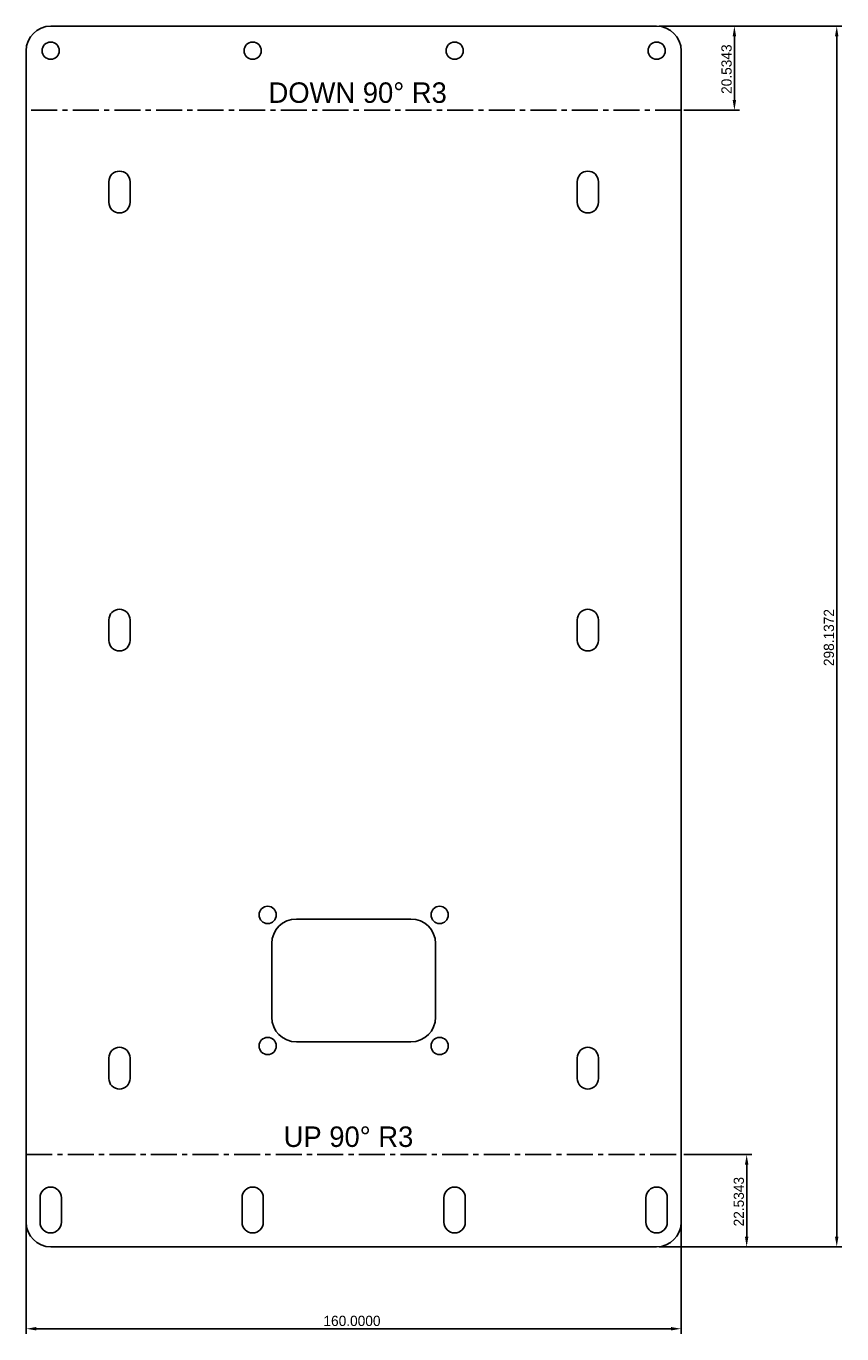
# Model space of a CAD drawing. Extents: x -80 to 119, y -171 to 148.
import ezdxf

# ---------------------------------------------------------------- set-up
doc = ezdxf.new("R2010")
doc.units = 0
doc.linetypes.add('CENTER', pattern=[10.16, 6.35, -1.27, 1.27, -1.27])
doc.layers.get('0').update_dxf_attribs({"linetype": 'CONTINUOUS'})
doc.layers.get('DEFPOINTS').update_dxf_attribs({"linetype": 'CONTINUOUS'})
doc.layers.add('DEFAULT', color=7, linetype='CONTINUOUS')
doc.styles.add('DEFAULT', font='txt')
doc.dimstyles.new('ISO-25', dxfattribs={"dimtxt": 2.5, "dimasz": 2.5, "dimexe": 1.25, "dimexo": 0.625, "dimtad": 1, "dimtoh": 1, "dimzin": 1, "dimcen": 2.5, "dimazin": 3, "dimtfac": 1, "dimtix": 1, "dimtmove": 0, "dimatfit": 3})

# ---------------------------------------------------------------- blocks, each defined once
blk = doc.blocks.new('*D1')
at = {"layer": 'DEFAULT', "color": 0}
for p, q in [((-80, -144.69), (-80, -171.32)), ((80, -144.69), (80, -171.32)), ((-77.5, -170.07), (77.5, -170.07))]:
    blk.add_line(p, q, dxfattribs=at)
for points in [[(-77.5, -169.65), (-77.5, -170.49), (-80, -170.07)], [(77.5, -170.49), (77.5, -169.65), (80, -170.07)]]:
    blk.add_solid(points, dxfattribs=at)
at = {"layer": 'DEFPOINTS', "color": 0}
for p in [(-80, -144.07), (80, -144.07), (80, -170.07)]:
    blk.add_point(p, dxfattribs=at)
at = {"layer": 'DEFAULT', "color": 0, "linetype": 'CONTINUOUS', "style": 'DEFAULT'}
blk.add_text('160.0000', height=2.5, dxfattribs=at).set_placement((-7.38, -169.4))
blk = doc.blocks.new('*D2')
at = {"layer": 'DEFAULT', "color": 0}
for p, q in [((74.62, 148.07), (119.25, 148.07)), ((118, 145.57), (118, -147.57)), ((74.62, -150.07), (119.25, -150.07))]:
    blk.add_line(p, q, dxfattribs=at)
for points in [[(118.42, 145.57), (117.58, 145.57), (118, 148.07)], [(117.58, -147.57), (118.42, -147.57), (118, -150.07)]]:
    blk.add_solid(points, dxfattribs=at)
at = {"layer": 'DEFPOINTS', "color": 0}
for p in [(74, 148.07), (74, -150.07), (118, -150.07)]:
    blk.add_point(p, dxfattribs=at)
at = {"layer": 'DEFAULT', "color": 0, "linetype": 'CONTINUOUS', "style": 'DEFAULT'}
blk.add_text('298.1372', height=2.5, rotation=90, dxfattribs=at).set_placement((117.33, -8.23))
blk = doc.blocks.new('*D3')
at = {"layer": 'DEFAULT', "color": 0}
for p, q in [((74.62, 148.07), (94.25, 148.07)), ((93, 130.03), (93, 145.57)), ((80.62, 127.53), (94.25, 127.53))]:
    blk.add_line(p, q, dxfattribs=at)
for points in [[(93.42, 145.57), (92.58, 145.57), (93, 148.07)], [(92.58, 130.03), (93.42, 130.03), (93, 127.53)]]:
    blk.add_solid(points, dxfattribs=at)
at = {"layer": 'DEFPOINTS', "color": 0}
for p in [(74, 148.07), (93, 148.07), (80, 127.53)]:
    blk.add_point(p, dxfattribs=at)
at = {"layer": 'DEFAULT', "color": 0, "linetype": 'CONTINUOUS', "style": 'DEFAULT'}
blk.add_text('20.5343', height=2.5, rotation=90, dxfattribs=at).set_placement((92.33, 131.52))
blk = doc.blocks.new('*D4')
at = {"layer": 'DEFAULT', "color": 0}
for p, q in [((80.62, -127.53), (97.25, -127.53)), ((96, -130.03), (96, -147.57)), ((74.62, -150.07), (97.25, -150.07))]:
    blk.add_line(p, q, dxfattribs=at)
for points in [[(96.42, -130.03), (95.58, -130.03), (96, -127.53)], [(95.58, -147.57), (96.42, -147.57), (96, -150.07)]]:
    blk.add_solid(points, dxfattribs=at)
at = {"layer": 'DEFPOINTS', "color": 0}
for p in [(80, -127.53), (74, -150.07), (96, -150.07)]:
    blk.add_point(p, dxfattribs=at)
at = {"layer": 'DEFAULT', "color": 0, "linetype": 'CONTINUOUS', "style": 'DEFAULT'}
blk.add_text('22.5343', height=2.5, rotation=90, dxfattribs=at).set_placement((95.33, -145.08))

msp = doc.modelspace()

# ---------------------------------------------------------------- linework, layer by layer
at = {"color": 7, "linetype": 'CONTINUOUS'}
for p, q in [((74, 148.069), (-74, 148.069)), ((-80, 142.069), (-80, -144.069)), ((80, -144.069), (80, 142.069)), ((-59.8, 110.062), (-59.8, 105.062)), ((-54.6, 105.062), (-54.6, 110.062)), ((54.6, 110.062), (54.6, 105.062)), ((59.8, 105.062), (59.8, 110.062)), ((-59.8, 3.062), (-59.8, -1.938)), ((-54.6, -1.938), (-54.6, 3.062)), ((54.6, 3.062), (54.6, -1.938)), ((59.8, -1.938), (59.8, 3.062)), ((14, -70), (-14, -70)), ((-20, -76), (-20, -94)), ((20, -94), (20, -76)), ((-14, -100), (14, -100)), ((-59.8, -103.938), (-59.8, -108.938)), ((-54.6, -108.938), (-54.6, -103.938)), ((54.6, -103.938), (54.6, -108.938)), ((59.8, -108.938), (59.8, -103.938)), ((-76.6, -138.069), (-76.6, -144.069)), ((-71.4, -144.069), (-71.4, -138.069)), ((-27.267, -138.069), (-27.267, -144.069)), ((-22.067, -144.069), (-22.067, -138.069)), ((22.067, -138.069), (22.067, -144.069)), ((27.267, -144.069), (27.267, -138.069)), ((71.4, -138.069), (71.4, -144.069)), ((76.6, -144.069), (76.6, -138.069)), ((74, -150.069), (-74, -150.069))]:
    msp.add_line(p, q, dxfattribs=at)
at = {"color": 7, "linetype": 'CENTER'}
for p, q in [((80, 127.534), (-80, 127.534)), ((-80, -127.534), (80, -127.534))]:
    msp.add_line(p, q, dxfattribs=at)
at = {"color": 7, "linetype": 'CONTINUOUS'}
for centre in [(-74, 142.069), (-24.667, 142.069), (24.667, 142.069), (74, 142.069), (-21, -69), (21, -69), (-21, -101), (21, -101)]:
    msp.add_circle(centre, 2.1, dxfattribs=at)
for centre, radius, start, end in [((-74, 142.069), 6, 90, 180), ((74, 142.069), 6, 0, 90), ((-57.2, 110.062), 2.6, 0, 180), ((57.2, 110.062), 2.6, 0, 180), ((-57.2, 105.062), 2.6, 180, 0), ((57.2, 105.062), 2.6, 180, 0), ((-57.2, 3.062), 2.6, 0, 180), ((57.2, 3.062), 2.6, 0, 180), ((-57.2, -1.938), 2.6, 180, 0), ((57.2, -1.938), 2.6, 180, 0), ((-14, -76), 6, 90, 180), ((14, -76), 6, 0, 90), ((-14, -94), 6, 180, 270), ((14, -94), 6, 270, 0), ((-57.2, -103.938), 2.6, 0, 180), ((57.2, -103.938), 2.6, 0, 180), ((-57.2, -108.938), 2.6, 180, 0), ((57.2, -108.938), 2.6, 180, 0), ((-74, -138.069), 2.6, 0, 180), ((-24.667, -138.069), 2.6, 0, 180), ((24.667, -138.069), 2.6, 0, 180), ((74, -138.069), 2.6, 0, 180), ((-74, -144.069), 6, 180, 270), ((-74, -144.069), 2.6, 180, 0), ((-24.667, -144.069), 2.6, 180, 0), ((24.667, -144.069), 2.6, 180, 0), ((74, -144.069), 2.6, 180, 0), ((74, -144.069), 6, 270, 0)]:
    msp.add_arc(centre, radius, start, end, dxfattribs=at)

# ---------------------------------------------------------------- texts
at = {"layer": 'DEFAULT', "linetype": 'CONTINUOUS'}
for s, p in [('DOWN 90° R3', (-20.791, 129.333)), ('UP 90° R3', (-17.1, -125.667))]:
    msp.add_text(s, height=5, dxfattribs=at).set_placement(p)

# ---------------------------------------------------------------- dimensions: what is measured, and where the dimension line sits
at = {"layer": 'DEFAULT'}
for base, p1, p2, picture, middle in [((118, -150.069), (74, 148.069), (74, -150.069), '*D2', (116.099, -1)), ((93, 148.0686), (80, 127.5343), (74, 148.0686), '*D3', (91.0987, 137.8014)), ((96, -150.0686), (80, -127.5343), (74, -150.0686), '*D4', (94.0987, -138.8014))]:
    dim = msp.add_linear_dim(base=base, p1=p1, p2=p2, angle=90, dimstyle='ISO-25', dxfattribs=at)
    dim.commit()
    dim.dimension.update_dxf_attribs({"geometry": picture, "text_midpoint": middle})
dim = msp.add_linear_dim(base=(80, -170.069), p1=(-80, -144.069), p2=(80, -144.069), dimstyle='ISO-25', dxfattribs=at)
dim.commit()
dim.dimension.update_dxf_attribs({"geometry": '*D1', "text_midpoint": (0, -168.167)})

doc.saveas('drawing.dxf')
